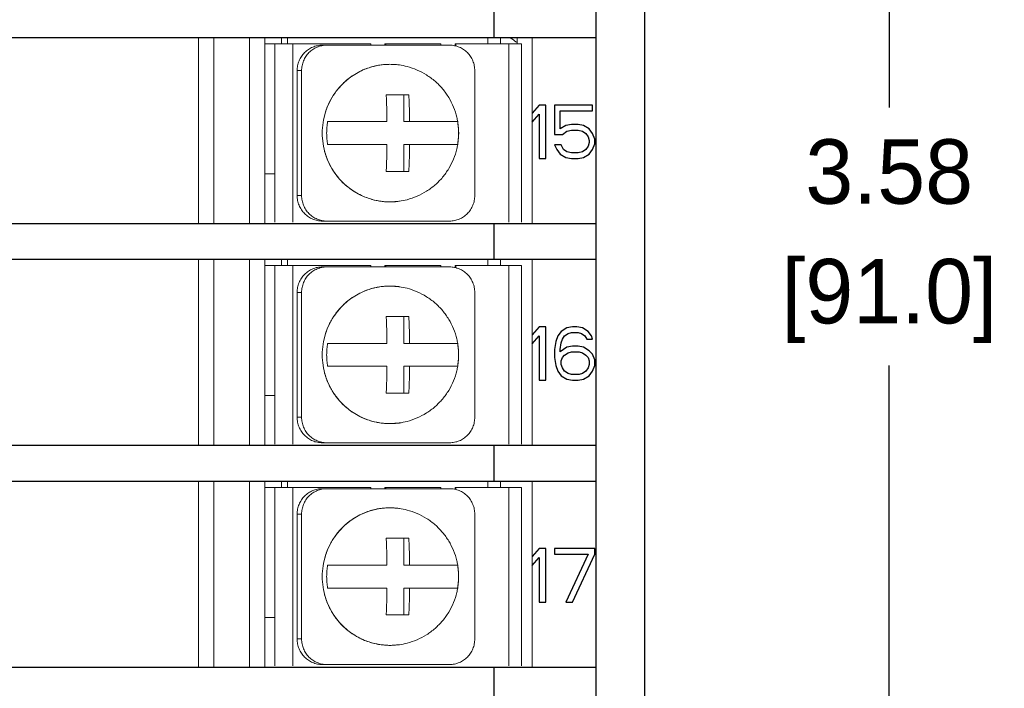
# Model space of a CAD drawing. Header units: inches. Extents: x 513.5 to 524.3, y 504.6 to 513.6.
# Tile 11 of 16: x 522.7 to 524.3, y 505.8 to 506.9. Entities that reach past the tile are written whole.
import ezdxf

# ---------------------------------------------------------------- set-up
doc = ezdxf.new("R2010")
doc.units = ezdxf.units.IN
doc.header["$LTSCALE"] = 8
doc.header["$MEASUREMENT"] = 0
doc.layers.add('02___PRT_ALL_AXES', color=7, linetype='Continuous')
doc.layers.add('Dimensions', color=140, linetype='Continuous')
doc.dimstyles.get("Standard").update_dxf_attribs({"dimtxt": 0.1, "dimasz": 0.1, "dimexe": 0.1, "dimexo": 0.1, "dimgap": 0.05, "dimtad": 0, "dimtih": 1, "dimtoh": 1, "dimzin": 0, "dimdsep": 46, "dimtxsty": 'Standard', "dimcen": 0, "dimclrd": 256, "dimclre": 256, "dimclrt": 256, "dimadec": 0, "dimazin": 0, "dimtfac": 1, "dimtofl": 0, "dimtmove": 0, "dimatfit": 3, "dimfxl": 0, "dimtolj": 1, "dimtzin": 0, "dimarcsym": 0})

# ---------------------------------------------------------------- blocks, each defined once
blk = doc.blocks.new('*D10')
at = {"layer": 'DEFPOINTS', "color": 0}
for p in [(522.7526, 508.3084), (522.7526, 504.7256), (524.0773, 504.7256)]:
    blk.add_point(p, dxfattribs=at)
at = {"layer": 'Dimensions', "lineweight": -2}
for p, q in [((522.8526, 508.3084), (524.1773, 508.3084)), ((524.0773, 508.2084), (524.0773, 506.717)), ((524.0773, 504.8256), (524.0773, 506.317)), ((522.8526, 504.7256), (524.1773, 504.7256))]:
    blk.add_line(p, q, dxfattribs=at)
at = {"layer": 'Dimensions'}
for points in [[(524.0606, 508.2084), (524.0939, 508.2084), (524.0773, 508.3084)], [(524.0606, 504.8256), (524.0939, 504.8256), (524.0773, 504.7256)]]:
    blk.add_solid(points, dxfattribs=at)
at = {"layer": 'Dimensions', "char_height": 0.1, "attachment_point": 5}
for s, insert in [('\\A1;3.58', (524.0773, 506.617)), ('\\A1;[91.0]', (524.0773, 506.417))]:
    blk.add_mtext(s, dxfattribs=dict(at, insert=insert))

msp = doc.modelspace()

# ---------------------------------------------------------------- linework, layer by layer
at = {"color": 7, "linetype": 'Continuous'}
for p, q in [((523.6975, 508.2901), (523.6975, 504.7492)), ((523.6224, 504.8047), (523.6224, 507.0065)), ((523.4642, 506.8256), (523.4642, 506.8809)), ((521.8827, 506.8256), (523.6224, 506.8256)), ((523.5339, 506.7208), (523.5235, 506.7084)), ((523.5443, 506.7208), (523.5339, 506.7208)), ((523.5443, 506.6378), (523.5443, 506.7208)), ((523.6169, 506.7208), (523.5581, 506.7208)), ((523.5581, 506.7208), (523.5581, 506.6749)), ((523.6169, 506.712), (523.6169, 506.7208)), ((523.5235, 506.6943), (523.5339, 506.7067)), ((523.5339, 506.7067), (523.5339, 506.6378)), ((523.5668, 506.712), (523.6169, 506.712)), ((523.5668, 506.6837), (523.5668, 506.712)), ((523.5841, 506.6908), (523.5754, 506.689)), ((523.5945, 506.6908), (523.5841, 506.6908)), ((523.6031, 506.689), (523.5945, 506.6908)), ((523.5581, 506.6749), (523.5702, 506.6749)), ((523.5754, 506.689), (523.5668, 506.6837)), ((523.5702, 506.6749), (523.5772, 506.6802)), ((523.5772, 506.6802), (523.5841, 506.6819)), ((523.5841, 506.6819), (523.5945, 506.6819)), ((523.5945, 506.6819), (523.6014, 506.6802)), ((523.6014, 506.6802), (523.6066, 506.6766)), ((523.6118, 506.6837), (523.6031, 506.689)), ((523.6066, 506.6766), (523.61, 506.6713)), ((523.6169, 506.6766), (523.6118, 506.6837)), ((523.6204, 506.6678), (523.6169, 506.6766)), ((523.5685, 506.659), (523.5581, 506.659)), ((523.5581, 506.659), (523.5616, 506.6519)), ((523.572, 506.6519), (523.5685, 506.659)), ((523.61, 506.6713), (523.6118, 506.666)), ((523.6118, 506.6625), (523.61, 506.6572)), ((523.6118, 506.666), (523.6118, 506.6625)), ((523.6169, 506.6519), (523.6204, 506.6607)), ((523.6204, 506.6607), (523.6204, 506.6678)), ((523.5616, 506.6519), (523.5668, 506.6448)), ((523.5668, 506.6448), (523.5754, 506.6395)), ((523.5772, 506.6484), (523.572, 506.6519)), ((523.5841, 506.6466), (523.5772, 506.6484)), ((523.5945, 506.6466), (523.5841, 506.6466)), ((523.6014, 506.6484), (523.5945, 506.6466)), ((523.6066, 506.6519), (523.6014, 506.6484)), ((523.6031, 506.6395), (523.6118, 506.6448)), ((523.61, 506.6572), (523.6066, 506.6519)), ((523.6118, 506.6448), (523.6169, 506.6519)), ((523.5339, 506.6378), (523.5443, 506.6378)), ((523.5754, 506.6395), (523.5841, 506.6378)), ((523.5841, 506.6378), (523.5945, 506.6378)), ((523.5945, 506.6378), (523.6031, 506.6395)), ((521.8827, 506.5369), (523.6224, 506.5369)), ((523.4642, 506.4816), (523.4642, 506.5369)), ((521.8827, 506.4816), (523.6224, 506.4816)), ((523.5339, 506.3768), (523.5235, 506.3644)), ((523.5443, 506.3768), (523.5339, 506.3768)), ((523.5443, 506.2938), (523.5443, 506.3768)), ((523.5685, 506.3697), (523.5633, 506.3627)), ((523.5772, 506.375), (523.5685, 506.3697)), ((523.5858, 506.3768), (523.5772, 506.375)), ((523.5927, 506.3768), (523.5858, 506.3768)), ((523.6014, 506.375), (523.5927, 506.3768)), ((523.61, 506.3697), (523.6014, 506.375)), ((523.6152, 506.3627), (523.61, 506.3697)), ((523.5235, 506.3503), (523.5339, 506.3627)), ((523.5339, 506.3627), (523.5339, 506.2938)), ((523.5599, 506.3538), (523.5581, 506.3415)), ((523.5633, 506.3627), (523.5599, 506.3538)), ((523.5685, 506.3521), (523.5702, 506.3574)), ((523.5702, 506.3574), (523.5737, 506.3627)), ((523.5737, 506.3627), (523.5789, 506.3662)), ((523.5789, 506.3662), (523.5841, 506.368)), ((523.5841, 506.368), (523.5945, 506.368)), ((523.5945, 506.368), (523.5996, 506.3662)), ((523.5996, 506.3662), (523.6048, 506.3627)), ((523.6048, 506.3627), (523.6083, 506.3574)), ((523.6083, 506.3574), (523.6169, 506.3574)), ((523.6169, 506.3574), (523.6152, 506.3627)), ((523.5581, 506.3415), (523.5581, 506.3291)), ((523.5668, 506.3415), (523.5685, 506.3521)), ((523.5772, 506.345), (523.5668, 506.3379)), ((523.5668, 506.3379), (523.5668, 506.3415)), ((523.5858, 506.3468), (523.5772, 506.345)), ((523.5789, 506.3362), (523.5841, 506.3379)), ((523.5841, 506.3379), (523.5962, 506.3379)), ((523.5945, 506.3468), (523.5858, 506.3468)), ((523.6031, 506.345), (523.5945, 506.3468)), ((523.5962, 506.3379), (523.6014, 506.3362)), ((523.6118, 506.3397), (523.6031, 506.345)), ((523.6169, 506.3344), (523.6118, 506.3397)), ((523.5581, 506.3291), (523.5599, 506.3167)), ((523.5685, 506.3238), (523.5702, 506.3291)), ((523.5685, 506.3185), (523.5685, 506.3238)), ((523.5702, 506.3291), (523.5737, 506.3326)), ((523.5737, 506.3326), (523.5789, 506.3362)), ((523.6014, 506.3362), (523.6066, 506.3326)), ((523.6066, 506.3326), (523.61, 506.3291)), ((523.61, 506.3291), (523.6118, 506.3238)), ((523.6118, 506.3238), (523.6118, 506.3185)), ((523.6204, 506.3256), (523.6169, 506.3344)), ((523.6204, 506.3167), (523.6204, 506.3256)), ((523.5599, 506.3167), (523.5633, 506.3079)), ((523.5633, 506.3079), (523.5685, 506.3008)), ((523.5702, 506.3132), (523.5685, 506.3185)), ((523.5737, 506.3079), (523.5702, 506.3132)), ((523.5789, 506.3044), (523.5737, 506.3079)), ((523.6066, 506.3079), (523.6014, 506.3044)), ((523.61, 506.3132), (523.6066, 506.3079)), ((523.6118, 506.3185), (523.61, 506.3132)), ((523.6118, 506.3008), (523.6169, 506.3079)), ((523.6169, 506.3079), (523.6204, 506.3167)), ((523.5339, 506.2938), (523.5443, 506.2938)), ((523.5685, 506.3008), (523.5772, 506.2955)), ((523.5772, 506.2955), (523.5858, 506.2938)), ((523.5841, 506.3026), (523.5789, 506.3044)), ((523.5962, 506.3026), (523.5841, 506.3026)), ((523.5858, 506.2938), (523.5945, 506.2938)), ((523.5945, 506.2938), (523.6031, 506.2955)), ((523.6014, 506.3044), (523.5962, 506.3026)), ((523.6031, 506.2955), (523.6118, 506.3008)), ((521.8827, 506.193), (523.6224, 506.193)), ((523.4642, 506.1376), (523.4642, 506.193)), ((521.8827, 506.1376), (523.6224, 506.1376)), ((523.5339, 506.0328), (523.5235, 506.0205)), ((523.5443, 506.0328), (523.5339, 506.0328)), ((523.5443, 505.9498), (523.5443, 506.0328)), ((523.6204, 506.0328), (523.5581, 506.0328)), ((523.5581, 506.0328), (523.5581, 506.024)), ((523.6204, 506.024), (523.6204, 506.0328)), ((523.5235, 506.0063), (523.5339, 506.0187)), ((523.5339, 506.0187), (523.5339, 505.9498)), ((523.5581, 506.024), (523.61, 506.024)), ((523.61, 506.024), (523.5754, 505.9498)), ((523.5858, 505.9498), (523.6204, 506.024)), ((523.5339, 505.9498), (523.5443, 505.9498)), ((523.5754, 505.9498), (523.5858, 505.9498)), ((521.8827, 505.849), (523.6224, 505.849)), ((523.4642, 505.7936), (523.4642, 505.849))]:
    msp.add_line(p, q, dxfattribs=at)
at = {"color": 7, "linetype": 'Continuous', "lineweight": 0}
for p, q in [((523.0056, 506.5369), (523.0056, 506.8256)), ((523.0293, 506.5369), (523.0293, 506.8256)), ((523.0847, 506.5369), (523.0847, 506.8256)), ((523.1084, 506.5369), (523.1084, 506.8256)), ((523.1242, 506.8157), (523.1084, 506.8157)), ((523.1242, 506.8157), (523.1242, 506.5389)), ((523.1242, 506.8157), (523.2728, 506.8157)), ((523.1341, 506.8157), (523.1341, 506.8256)), ((523.1434, 506.8157), (523.1434, 506.8256)), ((523.1521, 506.8157), (523.1521, 506.5389)), ((523.3953, 506.8137), (523.1976, 506.8137)), ((523.2947, 506.8157), (523.3818, 506.8157)), ((523.4038, 506.8157), (523.5065, 506.8157)), ((523.4545, 506.8157), (523.4545, 506.8256)), ((523.4741, 506.8157), (523.4741, 506.8256)), ((523.4869, 506.8157), (523.4869, 506.5389)), ((523.4998, 506.8256), (523.4998, 506.8157)), ((523.5065, 506.8157), (523.5065, 506.5389)), ((523.5235, 506.8256), (523.5235, 506.5369)), ((523.3026, 506.784), (523.3172, 506.783)), ((523.3026, 506.784), (523.3172, 506.783)), ((523.3172, 506.783), (523.3172, 506.783)), ((523.3172, 506.783), (523.3172, 506.783)), ((523.1587, 506.7742), (523.1587, 506.5804)), ((523.1655, 506.7742), (523.1587, 506.7742)), ((523.1655, 506.5804), (523.1655, 506.7742)), ((523.4342, 506.5804), (523.4342, 506.7742)), ((523.2968, 506.7366), (523.3319, 506.7366)), ((523.3243, 506.7366), (523.3243, 506.6951)), ((523.2059, 506.6951), (523.298, 506.6951)), ((523.3243, 506.6951), (523.4075, 506.6951)), ((523.298, 506.6595), (523.2059, 506.6595)), ((523.3243, 506.6595), (523.3243, 506.618)), ((523.3243, 506.6595), (523.4075, 506.6595)), ((523.3243, 506.6595), (523.3243, 506.618)), ((523.1084, 506.614), (523.1242, 506.614)), ((523.3319, 506.618), (523.2968, 506.618)), ((523.3319, 506.618), (523.2968, 506.618)), ((523.1587, 506.5804), (523.1655, 506.5804)), ((523.3172, 506.5716), (523.3026, 506.5706)), ((523.3172, 506.5716), (523.3172, 506.5716)), ((523.1976, 506.5409), (523.3953, 506.5409)), ((523.0056, 506.193), (523.0056, 506.4816)), ((523.0293, 506.193), (523.0293, 506.4816)), ((523.0847, 506.193), (523.0847, 506.4816)), ((523.1084, 506.193), (523.1084, 506.4816)), ((523.1341, 506.4717), (523.1341, 506.4816)), ((523.1434, 506.4717), (523.1434, 506.4816)), ((523.4545, 506.4717), (523.4545, 506.4816)), ((523.4741, 506.4717), (523.4741, 506.4816)), ((523.5235, 506.4816), (523.5235, 506.193)), ((523.1242, 506.4717), (523.1084, 506.4717)), ((523.1242, 506.4717), (523.1242, 506.1949)), ((523.1242, 506.4717), (523.2728, 506.4717)), ((523.1521, 506.4717), (523.1521, 506.1949)), ((523.3953, 506.4697), (523.1976, 506.4697)), ((523.2947, 506.4717), (523.3818, 506.4717)), ((523.4038, 506.4717), (523.5065, 506.4717)), ((523.4869, 506.4717), (523.4869, 506.1949)), ((523.5065, 506.4717), (523.5065, 506.1949)), ((523.1587, 506.4302), (523.1587, 506.2365)), ((523.1655, 506.4302), (523.1587, 506.4302)), ((523.1655, 506.2365), (523.1655, 506.4302)), ((523.3026, 506.44), (523.3172, 506.439)), ((523.3026, 506.44), (523.3172, 506.439)), ((523.3172, 506.439), (523.3172, 506.439)), ((523.3172, 506.439), (523.3172, 506.439)), ((523.4342, 506.2365), (523.4342, 506.4302)), ((523.2968, 506.3926), (523.3319, 506.3926)), ((523.3243, 506.3926), (523.3243, 506.3511)), ((523.2059, 506.3511), (523.298, 506.3511)), ((523.3243, 506.3511), (523.4075, 506.3511)), ((523.298, 506.3155), (523.2059, 506.3155)), ((523.3243, 506.3155), (523.4075, 506.3155)), ((523.3243, 506.3155), (523.3243, 506.274)), ((523.3243, 506.3155), (523.3243, 506.274)), ((523.1084, 506.2701), (523.1242, 506.2701)), ((523.3319, 506.274), (523.2968, 506.274)), ((523.3319, 506.274), (523.2968, 506.274)), ((523.1587, 506.2365), (523.1655, 506.2365)), ((523.3172, 506.2276), (523.3026, 506.2266)), ((523.3172, 506.2276), (523.3172, 506.2276)), ((523.1976, 506.1969), (523.3953, 506.1969)), ((523.0056, 505.849), (523.0056, 506.1376)), ((523.0293, 505.849), (523.0293, 506.1376)), ((523.0847, 505.849), (523.0847, 506.1376)), ((523.1084, 505.849), (523.1084, 506.1376)), ((523.1242, 506.1277), (523.1084, 506.1277)), ((523.1242, 506.1277), (523.1242, 505.851)), ((523.1242, 506.1277), (523.2728, 506.1277)), ((523.1341, 506.1277), (523.1341, 506.1376)), ((523.1434, 506.1277), (523.1434, 506.1376)), ((523.1521, 506.1277), (523.1521, 505.851)), ((523.3953, 506.1257), (523.1976, 506.1257)), ((523.2947, 506.1277), (523.3818, 506.1277)), ((523.4038, 506.1277), (523.5065, 506.1277)), ((523.4545, 506.1277), (523.4545, 506.1376)), ((523.4741, 506.1277), (523.4741, 506.1376)), ((523.4869, 506.1277), (523.4869, 505.851)), ((523.5065, 506.1277), (523.5065, 505.851)), ((523.5235, 506.1376), (523.5235, 505.849)), ((523.3026, 506.096), (523.3172, 506.095)), ((523.3026, 506.096), (523.3172, 506.095)), ((523.3172, 506.095), (523.3172, 506.095)), ((523.3172, 506.095), (523.3172, 506.095)), ((523.1587, 506.0862), (523.1587, 505.8925)), ((523.1655, 506.0862), (523.1587, 506.0862)), ((523.1655, 505.8925), (523.1655, 506.0862)), ((523.4342, 505.8925), (523.4342, 506.0862)), ((523.2968, 506.0487), (523.3319, 506.0487)), ((523.3243, 506.0487), (523.3243, 506.0071)), ((523.5443, 505.9498), (523.5443, 506.0328)), ((523.5339, 506.0187), (523.5339, 505.9498)), ((523.2059, 506.0071), (523.298, 506.0071)), ((523.3243, 506.0071), (523.4075, 506.0071)), ((523.298, 505.9716), (523.2059, 505.9716)), ((523.3243, 505.9716), (523.3243, 505.93)), ((523.3243, 505.9716), (523.3243, 505.93)), ((523.3243, 505.9716), (523.4075, 505.9716)), ((523.5339, 505.9498), (523.5443, 505.9498)), ((523.1084, 505.9261), (523.1242, 505.9261)), ((523.3319, 505.93), (523.2968, 505.93)), ((523.3319, 505.93), (523.2968, 505.93)), ((523.1587, 505.8925), (523.1655, 505.8925)), ((523.3172, 505.8837), (523.3026, 505.8826)), ((523.3172, 505.8837), (523.3172, 505.8837)), ((523.1976, 505.8529), (523.3953, 505.8529))]:
    msp.add_line(p, q, dxfattribs=at)
for points, start_tangent, end_tangent in [([(523.1587, 506.7742), (523.1594, 506.7818), (523.1616, 506.7893), (523.1652, 506.7961), (523.1701, 506.8021), (523.176, 506.8071), (523.1827, 506.8107), (523.19, 506.8129), (523.1976, 506.8137)], (0, 1), (1, 0)), ([(523.2045, 506.8137), (523.1969, 506.8129), (523.1896, 506.8107), (523.1829, 506.8071), (523.1769, 506.8021), (523.1721, 506.7961), (523.1685, 506.7893), (523.1663, 506.7818), (523.1655, 506.7742)], (-1, 0), (0, -1)), ([(523.2728, 506.8157), (523.2729, 506.8137)], (0, -1), (0.165681, -0.986179)), ([(523.2946, 506.8137), (523.2947, 506.8157)], (0.165681, 0.986179), (0, 1)), ([(523.296, 506.8137), (523.2961, 506.8157)], (0.165681, 0.986179), (0, 1)), ([(523.3818, 506.8157), (523.3819, 506.8137)], (0, -1), (0.165681, -0.986179)), ([(523.4342, 506.7742), (523.4335, 506.7818), (523.4312, 506.7893), (523.4277, 506.7961), (523.4228, 506.8021), (523.4169, 506.8071), (523.4102, 506.8107), (523.4028, 506.8129), (523.3953, 506.8137)], (0, 1), (-1, 0)), ([(523.4034, 506.8128), (523.4038, 506.8157)], (0.241152, 0.970487), (0, 1)), ([(523.4047, 506.8124), (523.4051, 506.8157)], (0.274024, 0.961723), (0, 1)), ([(523.4891, 506.825), (523.4988, 506.8182)], (0.858551, -0.512727), (0.776184, -0.630506)), ([(523.3026, 506.784), (523.296, 506.7838), (523.2888, 506.7831), (523.2811, 506.7817), (523.2726, 506.7795), (523.2633, 506.7763), (523.2534, 506.7715), (523.2428, 506.765), (523.232, 506.7563), (523.2217, 506.7453), (523.2125, 506.7322), (523.2053, 506.7175), (523.2003, 506.7017), (523.1979, 506.6855), (523.1979, 506.6692), (523.2003, 506.653), (523.2052, 506.6373), (523.2125, 506.6225), (523.2216, 506.6094), (523.2319, 506.5983), (523.2428, 506.5896), (523.2533, 506.5831), (523.2633, 506.5784), (523.2725, 506.5751), (523.281, 506.5729), (523.2888, 506.5715), (523.296, 506.5708), (523.3026, 506.5706)], (-1, -0.000509), (1, -0.00051)), ([(523.3026, 506.784), (523.296, 506.7838), (523.2888, 506.7831), (523.2811, 506.7817), (523.2726, 506.7795), (523.2633, 506.7763), (523.2534, 506.7715), (523.2428, 506.765), (523.232, 506.7563), (523.2217, 506.7453), (523.2125, 506.7322), (523.2053, 506.7175), (523.2003, 506.7017), (523.1979, 506.6855), (523.1979, 506.6692), (523.2003, 506.653), (523.2052, 506.6373), (523.2125, 506.6225), (523.2216, 506.6094), (523.2319, 506.5983), (523.2428, 506.5896), (523.2533, 506.5831), (523.2633, 506.5784), (523.2725, 506.5751), (523.281, 506.5729), (523.2888, 506.5715), (523.296, 506.5708), (523.3026, 506.5706)], (-1, -0.000509), (1, -0.00051)), ([(523.3026, 506.5706), (523.2862, 506.5719), (523.2701, 506.5758), (523.2549, 506.5822), (523.2408, 506.591), (523.2283, 506.6018), (523.2176, 506.6146), (523.2089, 506.6288), (523.2026, 506.6443), (523.1988, 506.6606), (523.1975, 506.6773), (523.1988, 506.694), (523.2026, 506.7103), (523.2089, 506.7258), (523.2176, 506.74), (523.2283, 506.7528), (523.2408, 506.7636), (523.2549, 506.7724), (523.2701, 506.7788), (523.2862, 506.7827), (523.3026, 506.784)], (-1, 0), (1, 0)), ([(523.3026, 506.5706), (523.2862, 506.5719), (523.2701, 506.5758), (523.2549, 506.5822), (523.2408, 506.591), (523.2283, 506.6018), (523.2176, 506.6146), (523.2089, 506.6288), (523.2026, 506.6443), (523.1988, 506.6606), (523.1975, 506.6773), (523.1988, 506.694), (523.2026, 506.7103), (523.2089, 506.7258), (523.2176, 506.74), (523.2283, 506.7528), (523.2408, 506.7636), (523.2549, 506.7724), (523.2701, 506.7788), (523.2862, 506.7827), (523.3026, 506.784)], (-1, 0), (1, 0)), ([(523.3026, 506.784), (523.3026, 506.784)], (-1, 0), (-1, -0.000509)), ([(523.3172, 506.783), (523.3164, 506.7831), (523.3093, 506.7838), (523.3026, 506.784)], (-0.990106, 0.140322), (-1, 0)), ([(523.3026, 506.784), (523.3026, 506.784)], (-1, 0), (-1, -0.000509)), ([(523.3172, 506.783), (523.3164, 506.7831), (523.3093, 506.7838), (523.3026, 506.784)], (-0.990106, 0.140322), (-1, 0)), ([(523.298, 506.6951), (523.2979, 506.6988), (523.2979, 506.7024), (523.2978, 506.706), (523.2978, 506.7096), (523.2977, 506.7132), (523.2976, 506.7167), (523.2975, 506.7203), (523.2974, 506.7239), (523.2973, 506.7277), (523.2971, 506.7319), (523.2968, 506.7366)], (-0.009344, 0.999956), (-0.05421, 0.99853)), ([(523.3319, 506.7366), (523.3321, 506.7319), (523.3323, 506.7276), (523.3325, 506.7237), (523.3326, 506.72), (523.3327, 506.7165), (523.3328, 506.713), (523.3328, 506.7094), (523.3329, 506.7059), (523.3329, 506.7024), (523.333, 506.6988), (523.333, 506.6951)], (0.05421, -0.99853), (0.009344, -0.999956)), ([(523.2059, 506.6595), (523.2048, 506.668), (523.2044, 506.6773), (523.2048, 506.6866), (523.2059, 506.6951)], (-0.168743, 0.98566), (0.168743, 0.98566)), ([(523.4075, 506.6951), (523.4086, 506.6867), (523.409, 506.6774), (523.4086, 506.6681), (523.4075, 506.6595)], (0.168743, -0.98566), (-0.168743, -0.98566)), ([(523.2968, 506.618), (523.2971, 506.6227), (523.2973, 506.627), (523.2974, 506.6309), (523.2975, 506.6346), (523.2976, 506.6381), (523.2977, 506.6416), (523.2978, 506.6451), (523.2978, 506.6487), (523.2979, 506.6522), (523.2979, 506.6558), (523.298, 506.6595)], (0.05421, 0.99853), (0.009344, 0.999956)), ([(523.2968, 506.618), (523.2971, 506.6227), (523.2973, 506.627), (523.2974, 506.6309), (523.2975, 506.6346), (523.2976, 506.6381), (523.2977, 506.6416), (523.2978, 506.6451), (523.2978, 506.6487), (523.2979, 506.6522), (523.2979, 506.6558), (523.298, 506.6595)], (0.05421, 0.99853), (0.009344, 0.999956)), ([(523.333, 506.6595), (523.333, 506.6558), (523.3329, 506.6522), (523.3329, 506.6486), (523.3328, 506.645), (523.3327, 506.6414), (523.3327, 506.6378), (523.3326, 506.6343), (523.3324, 506.6307), (523.3323, 506.6269), (523.3321, 506.6227), (523.3319, 506.618)], (-0.009344, -0.999956), (-0.05421, -0.99853)), ([(523.333, 506.6595), (523.333, 506.6558), (523.3329, 506.6522), (523.3329, 506.6486), (523.3328, 506.645), (523.3327, 506.6414), (523.3327, 506.6378), (523.3326, 506.6343), (523.3324, 506.6307), (523.3323, 506.6269), (523.3321, 506.6227), (523.3319, 506.618)], (-0.009344, -0.999956), (-0.05421, -0.99853)), ([(523.1976, 506.5409), (523.19, 506.5416), (523.1827, 506.5439), (523.176, 506.5475), (523.1701, 506.5525), (523.1652, 506.5585), (523.1616, 506.5653), (523.1594, 506.5727), (523.1587, 506.5804)], (-1, 0), (0, 1)), ([(523.1655, 506.5804), (523.1663, 506.5727), (523.1685, 506.5653), (523.1721, 506.5585), (523.1769, 506.5525), (523.1829, 506.5475), (523.1896, 506.5439), (523.1969, 506.5416), (523.2045, 506.5409)], (0, -1), (1, 0)), ([(523.3026, 506.5706), (523.3093, 506.5708), (523.3164, 506.5715), (523.3172, 506.5716)], (1, 0), (0.990106, 0.140322)), ([(523.3026, 506.5706), (523.3026, 506.5706)], (1, -0.000509), (1, 0)), ([(523.3953, 506.5409), (523.4028, 506.5416), (523.4102, 506.5439), (523.4169, 506.5475), (523.4228, 506.5525), (523.4277, 506.5585), (523.4312, 506.5653), (523.4335, 506.5727), (523.4342, 506.5804)], (1, 0), (0, 1)), ([(523.1587, 506.4302), (523.1594, 506.4379), (523.1616, 506.4453), (523.1652, 506.4521), (523.1701, 506.4581), (523.176, 506.4631), (523.1827, 506.4667), (523.19, 506.469), (523.1976, 506.4697)], (0, 1), (1, 0)), ([(523.2045, 506.4697), (523.1969, 506.469), (523.1896, 506.4667), (523.1829, 506.4631), (523.1769, 506.4581), (523.1721, 506.4521), (523.1685, 506.4453), (523.1663, 506.4379), (523.1655, 506.4302)], (-1, 0), (0, -1)), ([(523.2728, 506.4717), (523.2729, 506.4697)], (0, -1), (0.165681, -0.986179)), ([(523.2946, 506.4697), (523.2947, 506.4717)], (0.165681, 0.986179), (0, 1)), ([(523.296, 506.4697), (523.2961, 506.4717)], (0.165681, 0.986179), (0, 1)), ([(523.3818, 506.4717), (523.3819, 506.4697)], (0, -1), (0.165681, -0.986179)), ([(523.4342, 506.4302), (523.4335, 506.4379), (523.4312, 506.4453), (523.4277, 506.4521), (523.4228, 506.4581), (523.4169, 506.4631), (523.4102, 506.4667), (523.4028, 506.469), (523.3953, 506.4697)], (0, 1), (-1, 0)), ([(523.4034, 506.4688), (523.4038, 506.4717)], (0.241152, 0.970487), (0, 1)), ([(523.4047, 506.4684), (523.4051, 506.4717)], (0.274024, 0.961723), (0, 1)), ([(523.3026, 506.44), (523.296, 506.4398), (523.2888, 506.4391), (523.2811, 506.4378), (523.2726, 506.4356), (523.2633, 506.4323), (523.2534, 506.4276), (523.2428, 506.4211), (523.232, 506.4124), (523.2217, 506.4013), (523.2125, 506.3882), (523.2053, 506.3735), (523.2003, 506.3578), (523.1979, 506.3416), (523.1979, 506.3252), (523.2003, 506.309), (523.2052, 506.2933), (523.2125, 506.2785), (523.2216, 506.2654), (523.2319, 506.2544), (523.2428, 506.2456), (523.2533, 506.2391), (523.2633, 506.2344), (523.2725, 506.2311), (523.281, 506.2289), (523.2888, 506.2275), (523.296, 506.2268), (523.3026, 506.2266)], (-1, -0.000509), (1, -0.00051)), ([(523.3026, 506.44), (523.296, 506.4398), (523.2888, 506.4391), (523.2811, 506.4378), (523.2726, 506.4356), (523.2633, 506.4323), (523.2534, 506.4276), (523.2428, 506.4211), (523.232, 506.4124), (523.2217, 506.4013), (523.2125, 506.3882), (523.2053, 506.3735), (523.2003, 506.3578), (523.1979, 506.3416), (523.1979, 506.3252), (523.2003, 506.309), (523.2052, 506.2933), (523.2125, 506.2785), (523.2216, 506.2654), (523.2319, 506.2544), (523.2428, 506.2456), (523.2533, 506.2391), (523.2633, 506.2344), (523.2725, 506.2311), (523.281, 506.2289), (523.2888, 506.2275), (523.296, 506.2268), (523.3026, 506.2266)], (-1, -0.000509), (1, -0.00051)), ([(523.3026, 506.2266), (523.2862, 506.2279), (523.2701, 506.2318), (523.2549, 506.2382), (523.2408, 506.247), (523.2283, 506.2579), (523.2176, 506.2706), (523.2089, 506.2849), (523.2026, 506.3003), (523.1988, 506.3166), (523.1975, 506.3333), (523.1988, 506.35), (523.2026, 506.3663), (523.2089, 506.3818), (523.2176, 506.3961), (523.2283, 506.4088), (523.2408, 506.4197), (523.2549, 506.4284), (523.2701, 506.4348), (523.2862, 506.4387), (523.3026, 506.44)], (-1, 0), (1, 0)), ([(523.3026, 506.2266), (523.2862, 506.2279), (523.2701, 506.2318), (523.2549, 506.2382), (523.2408, 506.247), (523.2283, 506.2579), (523.2176, 506.2706), (523.2089, 506.2849), (523.2026, 506.3003), (523.1988, 506.3166), (523.1975, 506.3333), (523.1988, 506.35), (523.2026, 506.3663), (523.2089, 506.3818), (523.2176, 506.3961), (523.2283, 506.4088), (523.2408, 506.4197), (523.2549, 506.4284), (523.2701, 506.4348), (523.2862, 506.4387), (523.3026, 506.44)], (-1, 0), (1, 0)), ([(523.3172, 506.439), (523.3164, 506.4391), (523.3093, 506.4398), (523.3026, 506.44)], (-0.990106, 0.140322), (-1, 0)), ([(523.3026, 506.44), (523.3026, 506.44)], (-1, 0), (-1, -0.000509)), ([(523.3172, 506.439), (523.3164, 506.4391), (523.3093, 506.4398), (523.3026, 506.44)], (-0.990106, 0.140322), (-1, 0)), ([(523.3026, 506.44), (523.3026, 506.44)], (-1, 0), (-1, -0.000509)), ([(523.298, 506.3511), (523.2979, 506.3548), (523.2979, 506.3584), (523.2978, 506.362), (523.2978, 506.3656), (523.2977, 506.3692), (523.2976, 506.3728), (523.2975, 506.3763), (523.2974, 506.3799), (523.2973, 506.3837), (523.2971, 506.3879), (523.2968, 506.3926)], (-0.009344, 0.999956), (-0.05421, 0.99853)), ([(523.3319, 506.3926), (523.3321, 506.3879), (523.3323, 506.3836), (523.3325, 506.3797), (523.3326, 506.3761), (523.3327, 506.3725), (523.3328, 506.369), (523.3328, 506.3655), (523.3329, 506.3619), (523.3329, 506.3584), (523.333, 506.3548), (523.333, 506.3511)], (0.05421, -0.99853), (0.009344, -0.999956)), ([(523.2059, 506.3155), (523.2048, 506.3241), (523.2044, 506.3333), (523.2048, 506.3426), (523.2059, 506.3511)], (-0.168743, 0.98566), (0.168743, 0.98566)), ([(523.4075, 506.3511), (523.4086, 506.3427), (523.409, 506.3334), (523.4086, 506.3241), (523.4075, 506.3155)], (0.168743, -0.98566), (-0.168743, -0.98566)), ([(523.2968, 506.274), (523.2971, 506.2788), (523.2973, 506.283), (523.2974, 506.2869), (523.2975, 506.2906), (523.2976, 506.2941), (523.2977, 506.2976), (523.2978, 506.3012), (523.2978, 506.3047), (523.2979, 506.3083), (523.2979, 506.3119), (523.298, 506.3155)], (0.05421, 0.99853), (0.009344, 0.999956)), ([(523.2968, 506.274), (523.2971, 506.2788), (523.2973, 506.283), (523.2974, 506.2869), (523.2975, 506.2906), (523.2976, 506.2941), (523.2977, 506.2976), (523.2978, 506.3012), (523.2978, 506.3047), (523.2979, 506.3083), (523.2979, 506.3119), (523.298, 506.3155)], (0.05421, 0.99853), (0.009344, 0.999956)), ([(523.333, 506.3155), (523.333, 506.3118), (523.3329, 506.3082), (523.3329, 506.3046), (523.3328, 506.301), (523.3327, 506.2974), (523.3327, 506.2939), (523.3326, 506.2903), (523.3324, 506.2867), (523.3323, 506.2829), (523.3321, 506.2787), (523.3319, 506.274)], (-0.009344, -0.999956), (-0.05421, -0.99853)), ([(523.333, 506.3155), (523.333, 506.3118), (523.3329, 506.3082), (523.3329, 506.3046), (523.3328, 506.301), (523.3327, 506.2974), (523.3327, 506.2939), (523.3326, 506.2903), (523.3324, 506.2867), (523.3323, 506.2829), (523.3321, 506.2787), (523.3319, 506.274)], (-0.009344, -0.999956), (-0.05421, -0.99853)), ([(523.1976, 506.1969), (523.19, 506.1977), (523.1827, 506.1999), (523.176, 506.2036), (523.1701, 506.2085), (523.1652, 506.2145), (523.1616, 506.2213), (523.1594, 506.2288), (523.1587, 506.2365)], (-1, 0), (0, 1)), ([(523.1655, 506.2365), (523.1663, 506.2288), (523.1685, 506.2213), (523.1721, 506.2145), (523.1769, 506.2085), (523.1829, 506.2036), (523.1896, 506.1999), (523.1969, 506.1977), (523.2045, 506.1969)], (0, -1), (1, 0)), ([(523.3953, 506.1969), (523.4028, 506.1977), (523.4102, 506.1999), (523.4169, 506.2036), (523.4228, 506.2085), (523.4277, 506.2145), (523.4312, 506.2213), (523.4335, 506.2288), (523.4342, 506.2365)], (1, 0), (0, 1)), ([(523.3026, 506.2266), (523.3093, 506.2268), (523.3164, 506.2275), (523.3172, 506.2276)], (1, 0), (0.990106, 0.140322)), ([(523.3026, 506.2266), (523.3026, 506.2266)], (1, -0.000509), (1, 0)), ([(523.1587, 506.0862), (523.1594, 506.0939), (523.1616, 506.1013), (523.1652, 506.1082), (523.1701, 506.1142), (523.176, 506.1191), (523.1827, 506.1227), (523.19, 506.125), (523.1976, 506.1257)], (0, 1), (1, 0)), ([(523.2045, 506.1257), (523.1969, 506.125), (523.1896, 506.1227), (523.1829, 506.1191), (523.1769, 506.1142), (523.1721, 506.1082), (523.1685, 506.1013), (523.1663, 506.0939), (523.1655, 506.0862)], (-1, 0), (0, -1)), ([(523.2728, 506.1277), (523.2729, 506.1257)], (0, -1), (0.165681, -0.986179)), ([(523.2946, 506.1257), (523.2947, 506.1277)], (0.165681, 0.986179), (0, 1)), ([(523.296, 506.1257), (523.2961, 506.1277)], (0.165681, 0.986179), (0, 1)), ([(523.3818, 506.1277), (523.3819, 506.1257)], (0, -1), (0.165681, -0.986179)), ([(523.4342, 506.0862), (523.4335, 506.0939), (523.4312, 506.1013), (523.4277, 506.1082), (523.4228, 506.1142), (523.4169, 506.1191), (523.4102, 506.1227), (523.4028, 506.125), (523.3953, 506.1257)], (0, 1), (-1, 0)), ([(523.4034, 506.1248), (523.4038, 506.1277)], (0.241152, 0.970487), (0, 1)), ([(523.4047, 506.1244), (523.4051, 506.1277)], (0.274024, 0.961723), (0, 1)), ([(523.3026, 506.096), (523.296, 506.0958), (523.2888, 506.0951), (523.2811, 506.0938), (523.2726, 506.0916), (523.2633, 506.0883), (523.2534, 506.0836), (523.2428, 506.0771), (523.232, 506.0684), (523.2217, 506.0574), (523.2125, 506.0443), (523.2053, 506.0295), (523.2003, 506.0138), (523.1979, 505.9976), (523.1979, 505.9812), (523.2003, 505.965), (523.2052, 505.9493), (523.2125, 505.9346), (523.2216, 505.9214), (523.2319, 505.9104), (523.2428, 505.9017), (523.2533, 505.8951), (523.2633, 505.8904), (523.2725, 505.8871), (523.281, 505.8849), (523.2888, 505.8836), (523.296, 505.8829), (523.3026, 505.8826)], (-1, -0.000509), (1, -0.00051)), ([(523.3026, 506.096), (523.296, 506.0958), (523.2888, 506.0951), (523.2811, 506.0938), (523.2726, 506.0916), (523.2633, 506.0883), (523.2534, 506.0836), (523.2428, 506.0771), (523.232, 506.0684), (523.2217, 506.0574), (523.2125, 506.0443), (523.2053, 506.0295), (523.2003, 506.0138), (523.1979, 505.9976), (523.1979, 505.9812), (523.2003, 505.965), (523.2052, 505.9493), (523.2125, 505.9346), (523.2216, 505.9214), (523.2319, 505.9104), (523.2428, 505.9017), (523.2533, 505.8951), (523.2633, 505.8904), (523.2725, 505.8871), (523.281, 505.8849), (523.2888, 505.8836), (523.296, 505.8829), (523.3026, 505.8826)], (-1, -0.000509), (1, -0.00051)), ([(523.3026, 505.8826), (523.2862, 505.884), (523.2701, 505.8879), (523.2549, 505.8943), (523.2408, 505.903), (523.2283, 505.9139), (523.2176, 505.9266), (523.2089, 505.9409), (523.2026, 505.9564), (523.1988, 505.9727), (523.1975, 505.9894), (523.1988, 506.0061), (523.2026, 506.0223), (523.2089, 506.0378), (523.2176, 506.0521), (523.2283, 506.0648), (523.2408, 506.0757), (523.2549, 506.0844), (523.2701, 506.0908), (523.2862, 506.0947), (523.3026, 506.096)], (-1, 0), (1, 0)), ([(523.3026, 505.8826), (523.2862, 505.884), (523.2701, 505.8879), (523.2549, 505.8943), (523.2408, 505.903), (523.2283, 505.9139), (523.2176, 505.9266), (523.2089, 505.9409), (523.2026, 505.9564), (523.1988, 505.9727), (523.1975, 505.9894), (523.1988, 506.0061), (523.2026, 506.0223), (523.2089, 506.0378), (523.2176, 506.0521), (523.2283, 506.0648), (523.2408, 506.0757), (523.2549, 506.0844), (523.2701, 506.0908), (523.2862, 506.0947), (523.3026, 506.096)], (-1, 0), (1, 0)), ([(523.3026, 506.096), (523.3026, 506.096)], (-1, 0), (-1, -0.000509)), ([(523.3172, 506.095), (523.3164, 506.0951), (523.3093, 506.0958), (523.3026, 506.096)], (-0.990106, 0.140322), (-1, 0)), ([(523.3026, 506.096), (523.3026, 506.096)], (-1, 0), (-1, -0.000509)), ([(523.3172, 506.095), (523.3164, 506.0951), (523.3093, 506.0958), (523.3026, 506.096)], (-0.990106, 0.140322), (-1, 0)), ([(523.298, 506.0071), (523.2979, 506.0108), (523.2979, 506.0145), (523.2978, 506.018), (523.2978, 506.0216), (523.2977, 506.0252), (523.2976, 506.0288), (523.2975, 506.0323), (523.2974, 506.0359), (523.2973, 506.0398), (523.2971, 506.044), (523.2968, 506.0487)], (-0.009344, 0.999956), (-0.05421, 0.99853)), ([(523.3319, 506.0487), (523.3321, 506.0439), (523.3323, 506.0396), (523.3325, 506.0357), (523.3326, 506.0321), (523.3327, 506.0286), (523.3328, 506.025), (523.3328, 506.0215), (523.3329, 506.018), (523.3329, 506.0144), (523.333, 506.0108), (523.333, 506.0071)], (0.05421, -0.99853), (0.009344, -0.999956)), ([(523.2059, 505.9716), (523.2048, 505.9801), (523.2044, 505.9894), (523.2048, 505.9986), (523.2059, 506.0071)], (-0.168743, 0.98566), (0.168743, 0.98566)), ([(523.4075, 506.0071), (523.4086, 505.9987), (523.409, 505.9895), (523.4086, 505.9802), (523.4075, 505.9716)], (0.168743, -0.98566), (-0.168743, -0.98566)), ([(523.2968, 505.93), (523.2971, 505.9348), (523.2973, 505.939), (523.2974, 505.9429), (523.2975, 505.9466), (523.2976, 505.9501), (523.2977, 505.9537), (523.2978, 505.9572), (523.2978, 505.9607), (523.2979, 505.9643), (523.2979, 505.9679), (523.298, 505.9716)], (0.05421, 0.99853), (0.009344, 0.999956)), ([(523.2968, 505.93), (523.2971, 505.9348), (523.2973, 505.939), (523.2974, 505.9429), (523.2975, 505.9466), (523.2976, 505.9501), (523.2977, 505.9537), (523.2978, 505.9572), (523.2978, 505.9607), (523.2979, 505.9643), (523.2979, 505.9679), (523.298, 505.9716)], (0.05421, 0.99853), (0.009344, 0.999956)), ([(523.333, 505.9716), (523.333, 505.9679), (523.3329, 505.9642), (523.3329, 505.9606), (523.3328, 505.957), (523.3327, 505.9535), (523.3327, 505.9499), (523.3326, 505.9464), (523.3324, 505.9428), (523.3323, 505.9389), (523.3321, 505.9347), (523.3319, 505.93)], (-0.009344, -0.999956), (-0.05421, -0.99853)), ([(523.333, 505.9716), (523.333, 505.9679), (523.3329, 505.9642), (523.3329, 505.9606), (523.3328, 505.957), (523.3327, 505.9535), (523.3327, 505.9499), (523.3326, 505.9464), (523.3324, 505.9428), (523.3323, 505.9389), (523.3321, 505.9347), (523.3319, 505.93)], (-0.009344, -0.999956), (-0.05421, -0.99853)), ([(523.1976, 505.8529), (523.19, 505.8537), (523.1827, 505.856), (523.176, 505.8596), (523.1701, 505.8645), (523.1652, 505.8705), (523.1616, 505.8773), (523.1594, 505.8848), (523.1587, 505.8925)], (-1, 0), (0, 1)), ([(523.1655, 505.8925), (523.1663, 505.8848), (523.1685, 505.8773), (523.1721, 505.8705), (523.1769, 505.8645), (523.1829, 505.8596), (523.1896, 505.856), (523.1969, 505.8537), (523.2045, 505.8529)], (0, -1), (1, 0)), ([(523.3026, 505.8826), (523.3093, 505.8829), (523.3164, 505.8836), (523.3172, 505.8837)], (1, 0), (0.990106, 0.140322)), ([(523.3026, 505.8826), (523.3026, 505.8826)], (1, -0.000509), (1, 0)), ([(523.3953, 505.8529), (523.4028, 505.8537), (523.4102, 505.856), (523.4169, 505.8596), (523.4228, 505.8645), (523.4277, 505.8705), (523.4312, 505.8773), (523.4335, 505.8848), (523.4342, 505.8925)], (1, 0), (0, 1))]:
    msp.add_spline(points, degree=3, dxfattribs=dict(at, start_tangent=start_tangent, end_tangent=end_tangent))
at = {"layer": '02___PRT_ALL_AXES', "color": 7, "linetype": 'Continuous', "lineweight": 0}
for points, start_tangent, end_tangent in [([(523.4077, 506.6951), (523.4063, 506.7019), (523.4013, 506.7176), (523.3938, 506.7324), (523.3842, 506.7459), (523.3726, 506.7577), (523.3594, 506.7675), (523.3447, 506.7752), (523.3291, 506.7806), (523.3172, 506.783)], (-0.16717, 0.985928), (-0.990093, 0.140415)), ([(523.4077, 506.6951), (523.4063, 506.7019), (523.4013, 506.7176), (523.3938, 506.7324), (523.3842, 506.7459), (523.3726, 506.7577), (523.3594, 506.7675), (523.3447, 506.7752), (523.3291, 506.7806), (523.3172, 506.783)], (-0.16717, 0.985928), (-0.990093, 0.140415)), ([(523.4077, 506.6595), (523.4089, 506.669), (523.4089, 506.6856), (523.4077, 506.6951)], (0.16717, 0.985928), (-0.16717, 0.985928)), ([(523.3172, 506.5716), (523.3291, 506.574), (523.3447, 506.5794), (523.3594, 506.5871), (523.3726, 506.5969), (523.3842, 506.6087), (523.3938, 506.6222), (523.4013, 506.6369), (523.4063, 506.6527), (523.4077, 506.6595)], (0.990093, 0.140415), (0.16717, 0.985928)), ([(523.3172, 506.5716), (523.3291, 506.574), (523.3447, 506.5794), (523.3594, 506.5871), (523.3726, 506.5969), (523.3842, 506.6087), (523.3938, 506.6222), (523.4013, 506.6369), (523.4063, 506.6527), (523.4077, 506.6595)], (0.990093, 0.140415), (0.16717, 0.985928)), ([(523.4077, 506.3511), (523.4063, 506.3579), (523.4013, 506.3737), (523.3938, 506.3884), (523.3842, 506.4019), (523.3726, 506.4137), (523.3594, 506.4235), (523.3447, 506.4313), (523.3291, 506.4366), (523.3172, 506.439)], (-0.16717, 0.985928), (-0.990093, 0.140415)), ([(523.4077, 506.3511), (523.4063, 506.3579), (523.4013, 506.3737), (523.3938, 506.3884), (523.3842, 506.4019), (523.3726, 506.4137), (523.3594, 506.4235), (523.3447, 506.4313), (523.3291, 506.4366), (523.3172, 506.439)], (-0.16717, 0.985928), (-0.990093, 0.140415)), ([(523.4077, 506.3155), (523.4089, 506.3251), (523.4089, 506.3416), (523.4077, 506.3511)], (0.16717, 0.985928), (-0.16717, 0.985928)), ([(523.3172, 506.2276), (523.3291, 506.23), (523.3447, 506.2354), (523.3594, 506.2431), (523.3726, 506.253), (523.3842, 506.2648), (523.3938, 506.2782), (523.4013, 506.293), (523.4063, 506.3087), (523.4077, 506.3155)], (0.990093, 0.140415), (0.16717, 0.985928)), ([(523.3172, 506.2276), (523.3291, 506.23), (523.3447, 506.2354), (523.3594, 506.2431), (523.3726, 506.253), (523.3842, 506.2648), (523.3938, 506.2782), (523.4013, 506.293), (523.4063, 506.3087), (523.4077, 506.3155)], (0.990093, 0.140415), (0.16717, 0.985928)), ([(523.4077, 506.0072), (523.4063, 506.014), (523.4013, 506.0297), (523.3938, 506.0445), (523.3842, 506.0579), (523.3726, 506.0697), (523.3594, 506.0796), (523.3447, 506.0873), (523.3291, 506.0926), (523.3172, 506.095)], (-0.16717, 0.985928), (-0.990093, 0.140415)), ([(523.4077, 506.0072), (523.4063, 506.014), (523.4013, 506.0297), (523.3938, 506.0445), (523.3842, 506.0579), (523.3726, 506.0697), (523.3594, 506.0796), (523.3447, 506.0873), (523.3291, 506.0926), (523.3172, 506.095)], (-0.16717, 0.985928), (-0.990093, 0.140415)), ([(523.4077, 505.9715), (523.4089, 505.9811), (523.4089, 505.9976), (523.4077, 506.0072)], (0.16717, 0.985928), (-0.16717, 0.985928)), ([(523.3172, 505.8837), (523.3291, 505.886), (523.3447, 505.8914), (523.3594, 505.8991), (523.3726, 505.909), (523.3842, 505.9208), (523.3938, 505.9342), (523.4013, 505.949), (523.4063, 505.9647), (523.4077, 505.9715)], (0.990093, 0.140415), (0.16717, 0.985928)), ([(523.3172, 505.8837), (523.3291, 505.886), (523.3447, 505.8914), (523.3594, 505.8991), (523.3726, 505.909), (523.3842, 505.9208), (523.3938, 505.9342), (523.4013, 505.949), (523.4063, 505.9647), (523.4077, 505.9715)], (0.990093, 0.140415), (0.16717, 0.985928))]:
    msp.add_spline(points, degree=3, dxfattribs=dict(at, start_tangent=start_tangent, end_tangent=end_tangent))

# ---------------------------------------------------------------- dimensions: what is measured, and where the dimension line sits
at = {"layer": 'Dimensions'}
dim = msp.add_linear_dim(base=(524.0773, 504.7256), p1=(522.7526, 508.3084), p2=(522.7526, 504.7256), angle=90, dimstyle='Standard', override={"dimpost": '\\X'}, dxfattribs=at)
dim.commit()
dim.dimension.update_dxf_attribs({"geometry": '*D10', "text_midpoint": (524.0773, 506.517)})

doc.saveas('drawing.dxf')
